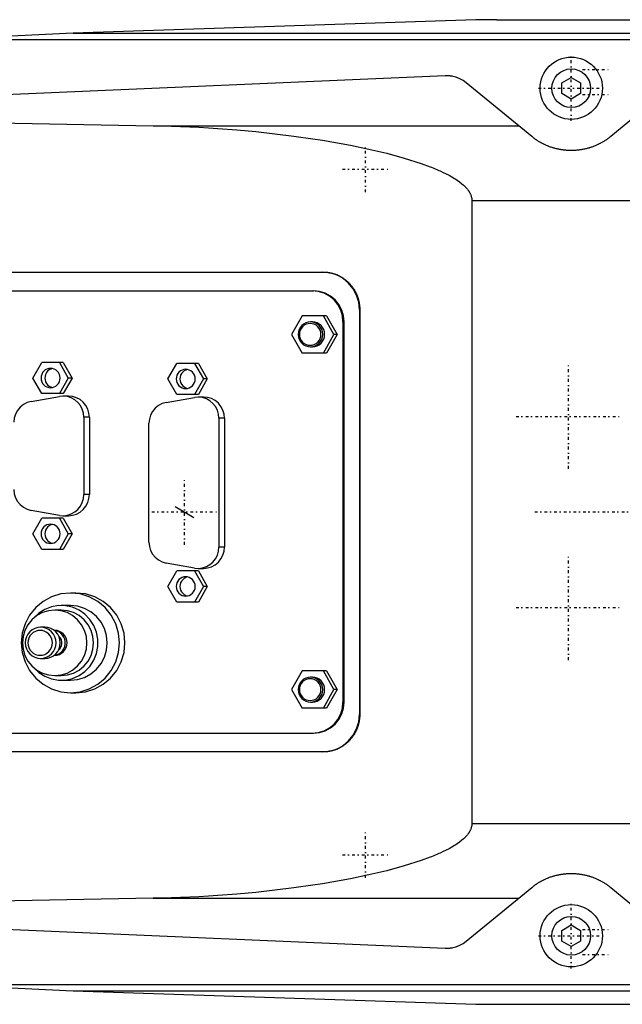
# Model space of a CAD drawing. Extents: x -706 to 186, y -120 to 120.
# Tile 3 of 5: x -413 to -317, y -79 to 79. Entities that reach past the tile are written whole.
import ezdxf

# ---------------------------------------------------------------- set-up
doc = ezdxf.new("R2010")
doc.units = 0
doc.linetypes.add('CENTER', pattern=[1.5, 0.45, -0.5, 0.05, -0.5])
for name, color, linetype in [('AM_0', 7, 'CONTINUOUS'), ('AM_10', 7, 'CONTINUOUS'), ('AM_7', 7, 'CENTER')]:
    doc.layers.add(name, color=color, linetype=linetype)

msp = doc.modelspace()

# ---------------------------------------------------------------- linework, layer by layer
at = {"layer": 'AM_0', "color": 7, "linetype": 'CONTINUOUS'}
for p, q in [((-340.31, 78.97), (-404.88, 76.83)), ((-337, 78.97), (-340.31, 78.97)), ((-337, 79), (-207, 79)), ((-337, 79), (-337, 78.97)), ((-404.88, 76.83), (-425.92, 75.83)), ((-404.88, 76.83), (-188.61, 76.83)), ((-425.92, 75.83), (-184.85, 75.83)), ((-345.22, 70), (-575.22, 60)), ((-326.5, 68.87), (-325, 69.73)), ((-325, 69.73), (-323.5, 68.87)), ((-331.34, 60.27), (-341.83, 68.87)), ((-326.5, 67.13), (-326.5, 68.87)), ((-323.5, 68.87), (-323.5, 67.13)), ((-308.17, 68.87), (-318.66, 60.27)), ((-325, 66.27), (-326.5, 67.13)), ((-323.5, 67.13), (-325, 66.27)), ((-489.33, 63.73), (-392.03, 61.98)), ((-392.03, 61.98), (-333.43, 61.98)), ((-340.94, 50), (-213.33, 50)), ((-340.94, 50), (-340.94, -50)), ((-461.38, 38.5), (-364.78, 38.5)), ((-460.08, 35.5), (-366.35, 35.5)), ((-358.96, 32.5), (-358.91, 32.5)), ((-358.96, 32.5), (-358.96, -32.5)), ((-358.91, 32.5), (-358.91, -32.5)), ((-368.17, 31.5), (-369.87, 28.5)), ((-364.27, 31.5), (-368.17, 31.5)), ((-366.51, 30.5), (-366.82, 30.5)), ((-363.05, 28.5), (-364.75, 31.5)), ((-364.27, 31.5), (-362.56, 28.5)), ((-361.6, 30.5), (-361.6, -30.5)), ((-361.6, 30.5), (-361.42, 30.5)), ((-361.42, -30.5), (-361.42, 30.5)), ((-369.87, 28.5), (-368.17, 25.5)), ((-364.75, 25.5), (-363.05, 28.5)), ((-362.56, 28.5), (-364.27, 25.5)), ((-362.56, 28.5), (-363.05, 28.5)), ((-364.27, 25.5), (-368.17, 25.5)), ((-366.82, 26.5), (-366.51, 26.5)), ((-411.33, 21.5), (-409.91, 24)), ((-406.46, 24), (-409.91, 24)), ((-407.07, 24), (-405.65, 21.5)), ((-406.46, 24), (-405.04, 21.5)), ((-389.67, 21.35), (-388.24, 23.85)), ((-384.79, 23.85), (-388.24, 23.85)), ((-385.4, 23.85), (-383.98, 21.35)), ((-384.79, 23.85), (-383.37, 21.35)), ((-409.91, 19), (-411.33, 21.5)), ((-405.65, 21.5), (-407.07, 19)), ((-405.04, 21.5), (-406.46, 19)), ((-405.04, 21.5), (-405.65, 21.5)), ((-388.24, 18.85), (-389.67, 21.35)), ((-383.98, 21.35), (-385.4, 18.85)), ((-383.37, 21.35), (-384.79, 18.85)), ((-383.37, 21.35), (-383.98, 21.35)), ((-406.46, 19), (-409.91, 19)), ((-411.61, 17.74), (-407.08, 18.55)), ((-405.62, 18.6), (-406.5, 18.6)), ((-389.95, 17.59), (-385.42, 18.4)), ((-384.79, 18.85), (-388.24, 18.85)), ((-383.95, 18.45), (-384.84, 18.45)), ((-403.15, 15.2), (-403.15, 2.8)), ((-402.27, 15.2), (-403.15, 15.2)), ((-402.27, 15.2), (-402.27, 2.8)), ((-392.71, -4.84), (-392.71, 14.24)), ((-381.49, 15.05), (-381.49, -5.65)), ((-380.6, 15.05), (-381.49, 15.05)), ((-380.6, 15.05), (-380.6, -5.65)), ((-402.27, 2.8), (-403.15, 2.8)), ((-407.08, -0.55), (-411.61, 0.26)), ((-411.33, -3.5), (-409.91, -1)), ((-406.46, -1), (-409.91, -1)), ((-407.07, -1), (-405.65, -3.5)), ((-406.5, -0.6), (-405.62, -0.6)), ((-406.46, -1), (-405.04, -3.5)), ((-409.91, -6), (-411.33, -3.5)), ((-405.65, -3.5), (-407.07, -6)), ((-405.04, -3.5), (-406.46, -6)), ((-405.04, -3.5), (-405.65, -3.5)), ((-406.46, -6), (-409.91, -6)), ((-380.6, -5.65), (-381.49, -5.65)), ((-385.42, -9), (-389.95, -8.19)), ((-389.67, -11.95), (-388.24, -9.45)), ((-384.79, -9.45), (-388.24, -9.45)), ((-385.4, -9.45), (-383.98, -11.95)), ((-384.84, -9.05), (-383.95, -9.05)), ((-384.79, -9.45), (-383.37, -11.95)), ((-388.24, -14.45), (-389.67, -11.95)), ((-383.98, -11.95), (-385.4, -14.45)), ((-383.37, -11.95), (-384.79, -14.45)), ((-383.37, -11.95), (-383.98, -11.95)), ((-404.43, -13), (-405.3, -13)), ((-406.78, -15.75), (-407.82, -15.75)), ((-405.3, -15), (-406.78, -15)), ((-384.79, -14.45), (-388.24, -14.45)), ((-409.4, -18.5), (-410.08, -18.5)), ((-407.82, -19), (-407.92, -19)), ((-410.08, -23.5), (-409.4, -23.5)), ((-407.92, -23), (-407.82, -23)), ((-407.82, -26.25), (-406.78, -26.25)), ((-368.17, -25.5), (-369.87, -28.5)), ((-364.27, -25.5), (-368.17, -25.5)), ((-366.51, -26.5), (-366.82, -26.5)), ((-363.05, -28.5), (-364.75, -25.5)), ((-364.27, -25.5), (-362.56, -28.5)), ((-406.78, -27), (-405.3, -27)), ((-405.3, -29), (-404.43, -29)), ((-369.87, -28.5), (-368.17, -31.5)), ((-364.75, -31.5), (-363.05, -28.5)), ((-362.56, -28.5), (-364.27, -31.5)), ((-362.56, -28.5), (-363.05, -28.5)), ((-364.27, -31.5), (-368.17, -31.5)), ((-366.82, -30.5), (-366.51, -30.5)), ((-361.6, -30.5), (-361.42, -30.5)), ((-358.96, -32.5), (-358.91, -32.5)), ((-460.08, -35.5), (-366.35, -35.5)), ((-364.78, -38.5), (-461.38, -38.5)), ((-340.94, -50), (-213.33, -50)), ((-575.22, -60), (-345.22, -70)), ((-341.83, -68.87), (-331.34, -60.27)), ((-318.66, -60.27), (-308.17, -68.87)), ((-392.03, -61.98), (-489.33, -63.73)), ((-392.03, -61.98), (-333.43, -61.98)), ((-326.5, -67.13), (-325, -66.27)), ((-325, -66.27), (-323.5, -67.13)), ((-326.5, -68.87), (-326.5, -67.13)), ((-323.5, -67.13), (-323.5, -68.87)), ((-325, -69.73), (-326.5, -68.87)), ((-323.5, -68.87), (-325, -69.73)), ((-425.92, -75.83), (-404.88, -76.83)), ((-425.92, -75.83), (-184.85, -75.83)), ((-404.88, -76.83), (-188.61, -76.83)), ((-404.88, -76.83), (-340.31, -78.97)), ((-340.31, -78.97), (-337, -78.97)), ((-337, -78.97), (-337, -79)), ((-337, -79), (-207, -79))]:
    msp.add_line(p, q, dxfattribs=at)
for points in [[(-358.96, 32.5), (-359.07, 33.67), (-359.41, 34.8), (-359.96, 35.83), (-360.69, 36.74), (-361.59, 37.49), (-362.61, 38.04), (-363.72, 38.38), (-364.87, 38.5)], [(-361.6, 30.5), (-361.69, 31.48), (-361.97, 32.41), (-362.43, 33.28), (-363.04, 34.04), (-363.78, 34.66), (-364.63, 35.12), (-365.56, 35.4), (-366.52, 35.5)], [(-361.42, 30.5), (-361.52, 31.48), (-361.8, 32.41), (-362.25, 33.28), (-362.86, 34.04), (-363.61, 34.66), (-364.46, 35.12), (-365.38, 35.4), (-366.35, 35.5)], [(-366.51, 26.5), (-366.13, 26.54), (-365.76, 26.65), (-365.42, 26.84), (-365.12, 27.09), (-364.88, 27.39), (-364.69, 27.73), (-364.58, 28.11), (-364.54, 28.5), (-364.58, 28.89), (-364.69, 29.27), (-364.88, 29.61), (-365.12, 29.91), (-365.42, 30.16), (-365.76, 30.35), (-366.13, 30.46), (-366.51, 30.5)], [(-408.19, 23.02), (-408.47, 22.93), (-408.73, 22.79), (-408.96, 22.59), (-409.15, 22.36), (-409.29, 22.09), (-409.38, 21.8), (-409.41, 21.5), (-409.38, 21.2), (-409.29, 20.91), (-409.15, 20.64), (-408.96, 20.41), (-408.73, 20.21), (-408.47, 20.07), (-408.19, 19.98)], [(-386.52, 22.87), (-386.8, 22.78), (-387.07, 22.64), (-387.3, 22.44), (-387.49, 22.21), (-387.63, 21.94), (-387.71, 21.65), (-387.74, 21.35), (-387.71, 21.05), (-387.63, 20.76), (-387.49, 20.49), (-387.3, 20.26), (-387.07, 20.06), (-386.8, 19.92), (-386.52, 19.83)], [(-411.61, 17.74), (-412.26, 17.55), (-412.85, 17.24), (-413.37, 16.82), (-413.8, 16.3), (-414.12, 15.71), (-414.31, 15.06), (-414.38, 14.39)], [(-403.15, 15.2), (-403.22, 15.85), (-403.4, 16.48), (-403.7, 17.07), (-404.11, 17.58), (-404.61, 18), (-405.18, 18.32), (-405.79, 18.52), (-406.44, 18.6), (-407.08, 18.55)], [(-402.27, 15.2), (-402.33, 15.86), (-402.52, 16.5), (-402.83, 17.09), (-403.25, 17.6), (-403.76, 18.03), (-404.33, 18.34), (-404.96, 18.53), (-405.62, 18.6)], [(-389.95, 17.59), (-390.59, 17.4), (-391.18, 17.09), (-391.7, 16.67), (-392.13, 16.15), (-392.45, 15.56), (-392.65, 14.91), (-392.71, 14.24)], [(-381.49, 15.05), (-381.55, 15.7), (-381.74, 16.33), (-382.04, 16.92), (-382.45, 17.43), (-382.94, 17.85), (-383.51, 18.17), (-384.13, 18.37), (-384.77, 18.45), (-385.42, 18.4)], [(-380.6, 15.05), (-380.67, 15.71), (-380.86, 16.35), (-381.17, 16.94), (-381.58, 17.45), (-382.09, 17.88), (-382.67, 18.19), (-383.3, 18.38), (-383.95, 18.45)], [(-414.38, 3.61), (-414.31, 2.94), (-414.12, 2.29), (-413.8, 1.7), (-413.37, 1.18), (-412.85, 0.76), (-412.26, 0.45), (-411.61, 0.26)], [(-407.08, -0.55), (-406.44, -0.6), (-405.79, -0.52), (-405.18, -0.32), (-404.61, 0), (-404.11, 0.42), (-403.7, 0.93), (-403.4, 1.52), (-403.22, 2.15), (-403.15, 2.8)], [(-405.62, -0.6), (-404.96, -0.53), (-404.33, -0.34), (-403.76, -0.03), (-403.25, 0.4), (-402.83, 0.91), (-402.52, 1.5), (-402.33, 2.14), (-402.27, 2.8)], [(-408.19, -1.98), (-408.47, -2.07), (-408.73, -2.21), (-408.96, -2.41), (-409.15, -2.64), (-409.29, -2.91), (-409.38, -3.2), (-409.41, -3.5), (-409.38, -3.8), (-409.29, -4.09), (-409.15, -4.36), (-408.96, -4.59), (-408.73, -4.79), (-408.47, -4.93), (-408.19, -5.02)], [(-392.71, -4.84), (-392.65, -5.51), (-392.45, -6.16), (-392.13, -6.75), (-391.7, -7.27), (-391.18, -7.69), (-390.59, -8), (-389.95, -8.19)], [(-385.42, -9), (-384.77, -9.05), (-384.13, -8.97), (-383.51, -8.77), (-382.94, -8.45), (-382.45, -8.03), (-382.04, -7.52), (-381.74, -6.93), (-381.55, -6.3), (-381.49, -5.65)], [(-383.95, -9.05), (-383.3, -8.98), (-382.67, -8.79), (-382.09, -8.48), (-381.58, -8.05), (-381.17, -7.54), (-380.86, -6.95), (-380.67, -6.31), (-380.6, -5.65)], [(-386.52, -10.43), (-386.8, -10.52), (-387.07, -10.66), (-387.3, -10.86), (-387.49, -11.09), (-387.63, -11.36), (-387.71, -11.65), (-387.74, -11.95), (-387.71, -12.25), (-387.63, -12.54), (-387.49, -12.81), (-387.3, -13.04), (-387.07, -13.24), (-386.8, -13.38), (-386.52, -13.47)], [(-404.43, -29), (-402.9, -28.85), (-401.42, -28.39), (-400.06, -27.65), (-398.86, -26.66), (-397.88, -25.44), (-397.16, -24.06), (-396.71, -22.56), (-396.56, -21), (-396.71, -19.44), (-397.16, -17.94), (-397.88, -16.56), (-398.86, -15.34), (-400.06, -14.35), (-401.42, -13.61), (-402.9, -13.15), (-404.43, -13)], [(-411.23, -24.95), (-410.39, -25.75), (-409.43, -26.36), (-408.36, -26.78), (-407.23, -26.98), (-406.09, -26.96), (-404.97, -26.71), (-403.92, -26.25), (-402.98, -25.59), (-402.18, -24.77), (-401.55, -23.8), (-401.12, -22.72), (-400.9, -21.58), (-400.9, -20.42), (-401.12, -19.28), (-401.55, -18.2), (-402.18, -17.23), (-402.98, -16.41), (-403.92, -15.75), (-404.97, -15.29), (-406.09, -15.04), (-407.23, -15.02), (-408.36, -15.22), (-409.43, -15.64), (-410.39, -16.25), (-411.23, -17.05)], [(-406.78, -26.25), (-405.77, -26.15), (-404.8, -25.85), (-403.91, -25.37), (-403.12, -24.71), (-402.48, -23.92), (-402, -23.01), (-401.71, -22.02), (-401.61, -21), (-401.71, -19.98), (-402, -18.99), (-402.48, -18.08), (-403.12, -17.29), (-403.91, -16.63), (-404.8, -16.15), (-405.77, -15.85), (-406.78, -15.75)], [(-405.3, -27), (-404.15, -26.88), (-403.04, -26.54), (-402.02, -25.99), (-401.12, -25.24), (-400.39, -24.33), (-399.84, -23.3), (-399.51, -22.17), (-399.39, -21), (-399.51, -19.83), (-399.84, -18.7), (-400.39, -17.67), (-401.12, -16.76), (-402.02, -16.01), (-403.04, -15.46), (-404.15, -15.12), (-405.3, -15)], [(-409.4, -23.5), (-408.92, -23.45), (-408.46, -23.31), (-408.03, -23.08), (-407.66, -22.77), (-407.35, -22.39), (-407.13, -21.96), (-406.99, -21.49), (-406.94, -21), (-406.99, -20.51), (-407.13, -20.04), (-407.35, -19.61), (-407.66, -19.23), (-408.03, -18.92), (-408.46, -18.69), (-408.92, -18.55), (-409.4, -18.5)], [(-407.91, -22.99), (-407.53, -22.91), (-407.18, -22.76), (-406.86, -22.54), (-406.59, -22.26), (-406.38, -21.94), (-406.23, -21.58), (-406.16, -21.2), (-406.16, -20.8), (-406.23, -20.42), (-406.38, -20.06), (-406.59, -19.74), (-406.86, -19.46), (-407.18, -19.24), (-407.53, -19.09), (-407.91, -19.01)], [(-407.82, -23), (-407.44, -22.96), (-407.07, -22.85), (-406.73, -22.66), (-406.43, -22.41), (-406.18, -22.11), (-406, -21.77), (-405.89, -21.39), (-405.85, -21), (-405.89, -20.61), (-406, -20.23), (-406.18, -19.89), (-406.43, -19.59), (-406.73, -19.34), (-407.07, -19.15), (-407.44, -19.04), (-407.82, -19)], [(-407.21, -22.14), (-407.01, -21.94), (-406.86, -21.69), (-406.75, -21.43), (-406.7, -21.14), (-406.7, -20.86), (-406.75, -20.57), (-406.86, -20.31), (-407.01, -20.06), (-407.21, -19.86)], [(-366.51, -30.5), (-366.13, -30.46), (-365.76, -30.35), (-365.42, -30.16), (-365.12, -29.91), (-364.88, -29.61), (-364.69, -29.27), (-364.58, -28.89), (-364.54, -28.5), (-364.58, -28.11), (-364.69, -27.73), (-364.88, -27.39), (-365.12, -27.09), (-365.42, -26.84), (-365.76, -26.65), (-366.13, -26.54), (-366.51, -26.5)], [(-366.52, -35.5), (-365.56, -35.4), (-364.63, -35.12), (-363.78, -34.66), (-363.04, -34.04), (-362.43, -33.28), (-361.97, -32.41), (-361.69, -31.48), (-361.6, -30.5)], [(-366.35, -35.5), (-365.38, -35.4), (-364.46, -35.12), (-363.61, -34.66), (-362.86, -34.04), (-362.25, -33.28), (-361.8, -32.41), (-361.52, -31.48), (-361.42, -30.5)], [(-364.87, -38.5), (-363.72, -38.38), (-362.61, -38.04), (-361.59, -37.49), (-360.69, -36.74), (-359.96, -35.83), (-359.41, -34.8), (-359.07, -33.67), (-358.96, -32.5)]]:
    msp.add_lwpolyline(points, dxfattribs=at)
for points in [[(-366.82, 30.5), (-367.2, 30.46), (-367.57, 30.35), (-367.91, 30.16), (-368.21, 29.91), (-368.45, 29.61), (-368.64, 29.27), (-368.75, 28.89), (-368.79, 28.5), (-368.75, 28.11), (-368.64, 27.73), (-368.45, 27.39), (-368.21, 27.09), (-367.91, 26.84), (-367.57, 26.65), (-367.2, 26.54), (-366.82, 26.5), (-366.43, 26.54), (-366.06, 26.65), (-365.72, 26.84), (-365.42, 27.09), (-365.18, 27.39), (-365, 27.73), (-364.88, 28.11), (-364.85, 28.5), (-364.88, 28.89), (-365, 29.27), (-365.18, 29.61), (-365.42, 29.91), (-365.72, 30.16), (-366.06, 30.35), (-366.43, 30.46)], [(-366.86, 26.75), (-366.52, 26.78), (-366.2, 26.88), (-365.9, 27.04), (-365.64, 27.26), (-365.43, 27.53), (-365.27, 27.83), (-365.17, 28.16), (-365.14, 28.5), (-365.17, 28.84), (-365.27, 29.17), (-365.43, 29.47), (-365.64, 29.74), (-365.9, 29.96), (-366.2, 30.12), (-366.52, 30.22), (-366.86, 30.25), (-367.2, 30.22), (-367.52, 30.12), (-367.82, 29.96), (-368.08, 29.74), (-368.29, 29.47), (-368.45, 29.17), (-368.55, 28.84), (-368.58, 28.5), (-368.55, 28.16), (-368.45, 27.83), (-368.29, 27.53), (-368.08, 27.26), (-367.82, 27.04), (-367.52, 26.88), (-367.2, 26.78)], [(-408.49, 23.05), (-408.79, 23.02), (-409.07, 22.93), (-409.34, 22.79), (-409.57, 22.6), (-409.76, 22.36), (-409.9, 22.09), (-409.99, 21.8), (-410.02, 21.5), (-409.99, 21.2), (-409.9, 20.91), (-409.76, 20.64), (-409.57, 20.4), (-409.34, 20.21), (-409.07, 20.07), (-408.79, 19.98), (-408.49, 19.95), (-408.19, 19.98), (-407.9, 20.07), (-407.64, 20.21), (-407.41, 20.4), (-407.22, 20.64), (-407.08, 20.91), (-406.99, 21.2), (-406.96, 21.5), (-406.99, 21.8), (-407.08, 22.09), (-407.22, 22.36), (-407.41, 22.6), (-407.64, 22.79), (-407.9, 22.93), (-408.19, 23.02)], [(-386.82, 22.9), (-387.12, 22.87), (-387.41, 22.78), (-387.67, 22.64), (-387.9, 22.45), (-388.09, 22.21), (-388.23, 21.94), (-388.32, 21.65), (-388.35, 21.35), (-388.32, 21.05), (-388.23, 20.76), (-388.09, 20.49), (-387.9, 20.25), (-387.67, 20.06), (-387.41, 19.92), (-387.12, 19.83), (-386.82, 19.8), (-386.53, 19.83), (-386.24, 19.92), (-385.98, 20.06), (-385.74, 20.25), (-385.55, 20.49), (-385.41, 20.76), (-385.33, 21.05), (-385.3, 21.35), (-385.33, 21.65), (-385.41, 21.94), (-385.55, 22.21), (-385.74, 22.45), (-385.98, 22.64), (-386.24, 22.78), (-386.53, 22.87)], [(-408.49, -1.95), (-408.79, -1.98), (-409.07, -2.07), (-409.34, -2.21), (-409.57, -2.4), (-409.76, -2.64), (-409.9, -2.91), (-409.99, -3.2), (-410.02, -3.5), (-409.99, -3.8), (-409.9, -4.09), (-409.76, -4.36), (-409.57, -4.6), (-409.34, -4.79), (-409.07, -4.93), (-408.79, -5.02), (-408.49, -5.05), (-408.19, -5.02), (-407.9, -4.93), (-407.64, -4.79), (-407.41, -4.6), (-407.22, -4.36), (-407.08, -4.09), (-406.99, -3.8), (-406.96, -3.5), (-406.99, -3.2), (-407.08, -2.91), (-407.22, -2.64), (-407.41, -2.4), (-407.64, -2.21), (-407.9, -2.07), (-408.19, -1.98)], [(-386.82, -10.4), (-387.12, -10.43), (-387.41, -10.52), (-387.67, -10.66), (-387.9, -10.85), (-388.09, -11.09), (-388.23, -11.36), (-388.32, -11.65), (-388.35, -11.95), (-388.32, -12.25), (-388.23, -12.54), (-388.09, -12.81), (-387.9, -13.05), (-387.67, -13.24), (-387.41, -13.38), (-387.12, -13.47), (-386.82, -13.5), (-386.53, -13.47), (-386.24, -13.38), (-385.98, -13.24), (-385.74, -13.05), (-385.55, -12.81), (-385.41, -12.54), (-385.33, -12.25), (-385.3, -11.95), (-385.33, -11.65), (-385.41, -11.36), (-385.55, -11.09), (-385.74, -10.85), (-385.98, -10.66), (-386.24, -10.52), (-386.53, -10.43)], [(-405.3, -29), (-403.77, -28.85), (-402.29, -28.39), (-400.93, -27.65), (-399.73, -26.66), (-398.75, -25.44), (-398.02, -24.06), (-397.58, -22.56), (-397.42, -21), (-397.58, -19.44), (-398.02, -17.94), (-398.75, -16.56), (-399.73, -15.34), (-400.93, -14.35), (-402.29, -13.61), (-403.77, -13.15), (-405.3, -13), (-406.84, -13.15), (-408.32, -13.61), (-409.68, -14.35), (-410.87, -15.34), (-411.85, -16.56), (-412.58, -17.94), (-413.03, -19.44), (-413.18, -21), (-413.03, -22.56), (-412.58, -24.06), (-411.85, -25.44), (-410.87, -26.66), (-409.68, -27.65), (-408.32, -28.39), (-406.84, -28.85)], [(-407.82, -26.25), (-406.81, -26.15), (-405.84, -25.85), (-404.95, -25.37), (-404.16, -24.71), (-403.52, -23.92), (-403.04, -23.01), (-402.75, -22.02), (-402.65, -21), (-402.75, -19.98), (-403.04, -18.99), (-403.52, -18.08), (-404.16, -17.29), (-404.95, -16.63), (-405.84, -16.15), (-406.81, -15.85), (-407.82, -15.75), (-408.83, -15.85), (-409.8, -16.15), (-410.69, -16.63), (-411.48, -17.29), (-412.12, -18.08), (-412.6, -18.99), (-412.89, -19.98), (-412.99, -21), (-412.89, -22.02), (-412.6, -23.01), (-412.12, -23.92), (-411.48, -24.71), (-410.69, -25.37), (-409.8, -25.85), (-408.83, -26.15)], [(-410.08, -23.5), (-409.6, -23.45), (-409.14, -23.31), (-408.71, -23.08), (-408.34, -22.77), (-408.03, -22.39), (-407.8, -21.96), (-407.66, -21.49), (-407.62, -21), (-407.66, -20.51), (-407.8, -20.04), (-408.03, -19.61), (-408.34, -19.23), (-408.71, -18.92), (-409.14, -18.69), (-409.6, -18.55), (-410.08, -18.5), (-410.56, -18.55), (-411.02, -18.69), (-411.45, -18.92), (-411.82, -19.23), (-412.13, -19.61), (-412.35, -20.04), (-412.49, -20.51), (-412.54, -21), (-412.49, -21.49), (-412.35, -21.96), (-412.13, -22.39), (-411.82, -22.77), (-411.45, -23.08), (-411.02, -23.31), (-410.56, -23.45)], [(-410.16, -19), (-410.55, -19.04), (-410.92, -19.15), (-411.26, -19.34), (-411.56, -19.59), (-411.8, -19.89), (-411.98, -20.23), (-412.1, -20.61), (-412.13, -21), (-412.1, -21.39), (-411.98, -21.77), (-411.8, -22.11), (-411.56, -22.41), (-411.26, -22.66), (-410.92, -22.85), (-410.55, -22.96), (-410.16, -23), (-409.78, -22.96), (-409.41, -22.85), (-409.07, -22.66), (-408.77, -22.41), (-408.53, -22.11), (-408.35, -21.77), (-408.23, -21.39), (-408.2, -21), (-408.23, -20.61), (-408.35, -20.23), (-408.53, -19.89), (-408.77, -19.59), (-409.07, -19.34), (-409.41, -19.15), (-409.78, -19.04)], [(-366.82, -26.5), (-367.2, -26.54), (-367.57, -26.65), (-367.91, -26.84), (-368.21, -27.09), (-368.45, -27.39), (-368.64, -27.73), (-368.75, -28.11), (-368.79, -28.5), (-368.75, -28.89), (-368.64, -29.27), (-368.45, -29.61), (-368.21, -29.91), (-367.91, -30.16), (-367.57, -30.35), (-367.2, -30.46), (-366.82, -30.5), (-366.43, -30.46), (-366.06, -30.35), (-365.72, -30.16), (-365.42, -29.91), (-365.18, -29.61), (-365, -29.27), (-364.88, -28.89), (-364.85, -28.5), (-364.88, -28.11), (-365, -27.73), (-365.18, -27.39), (-365.42, -27.09), (-365.72, -26.84), (-366.06, -26.65), (-366.43, -26.54)], [(-366.86, -30.25), (-366.52, -30.22), (-366.2, -30.12), (-365.9, -29.96), (-365.64, -29.74), (-365.43, -29.47), (-365.27, -29.17), (-365.17, -28.84), (-365.14, -28.5), (-365.17, -28.16), (-365.27, -27.83), (-365.43, -27.53), (-365.64, -27.26), (-365.9, -27.04), (-366.2, -26.88), (-366.52, -26.78), (-366.86, -26.75), (-367.2, -26.78), (-367.52, -26.88), (-367.82, -27.04), (-368.08, -27.26), (-368.29, -27.53), (-368.45, -27.83), (-368.55, -28.16), (-368.58, -28.5), (-368.55, -28.84), (-368.45, -29.17), (-368.29, -29.47), (-368.08, -29.74), (-367.82, -29.96), (-367.52, -30.12), (-367.2, -30.22)]]:
    msp.add_lwpolyline(points, close=True, dxfattribs=at)
for points in [[(-341.83, 68.87, 0), (-342.32, 69.22, 0), (-342.95, 69.56, 0), (-343.13, 69.64, 0), (-343.32, 69.71, 0), (-343.42, 69.74, 0), (-343.52, 69.77, 0), (-343.71, 69.83, 0), (-343.91, 69.88, 0), (-344.11, 69.92, 0), (-344.22, 69.94, 0), (-344.26, 69.94, 0), (-344.29, 69.95, 0), (-344.31, 69.95, 0), (-344.32, 69.95, 0), (-344.36, 69.96, 0), (-344.39, 69.96, 0), (-344.42, 69.97, 0), (-344.46, 69.97, 0), (-344.49, 69.97, 0), (-344.51, 69.98, 0), (-344.52, 69.98, 0), (-344.56, 69.98, 0), (-344.59, 69.98, 0), (-344.61, 69.98, 0), (-344.63, 69.99, 0), (-344.66, 69.99, 0), (-344.69, 69.99, 0), (-344.71, 69.99, 0), (-344.73, 69.99, 0), (-344.76, 69.99, 0), (-344.78, 70, 0), (-344.79, 70, 0), (-344.79, 70, 0), (-344.79, 70, 0), (-344.8, 70, 0), (-344.8, 70, 0), (-344.81, 70, 0), (-344.81, 70, 0), (-344.82, 70, 0), (-344.83, 70, 0), (-344.83, 70, 0), (-344.83, 70, 0), (-344.84, 70, 0), (-344.84, 70, 0), (-344.85, 70, 0), (-344.85, 70, 0), (-344.86, 70, 0), (-344.86, 70, 0), (-344.87, 70, 0), (-344.87, 70, 0), (-344.88, 70, 0), (-344.88, 70, 0), (-344.89, 70, 0), (-344.89, 70, 0), (-344.9, 70, 0), (-344.9, 70, 0), (-344.9, 70, 0), (-344.91, 70, 0), (-344.91, 70, 0), (-344.92, 70, 0), (-344.92, 70, 0), (-344.93, 70, 0), (-344.93, 70, 0), (-344.93, 70, 0), (-344.94, 70, 0), (-344.94, 70, 0), (-344.95, 70, 0), (-344.96, 70, 0), (-344.96, 70, 0), (-344.96, 70, 0), (-344.97, 70, 0), (-344.97, 70, 0), (-344.98, 70, 0), (-344.98, 70, 0), (-344.99, 70, 0), (-344.99, 70, 0), (-345, 70, 0), (-345, 70, 0), (-345.01, 70, 0), (-345.01, 70, 0), (-345.02, 70, 0), (-345.02, 70, 0), (-345.03, 70, 0), (-345.03, 70, 0), (-345.03, 70, 0), (-345.04, 70, 0), (-345.05, 70, 0), (-345.05, 70, 0), (-345.06, 70, 0), (-345.06, 70, 0), (-345.07, 70, 0), (-345.07, 70, 0), (-345.07, 70, 0), (-345.08, 70, 0), (-345.08, 70, 0), (-345.09, 70, 0), (-345.1, 70, 0), (-345.1, 70, 0), (-345.1, 70, 0), (-345.11, 70, 0), (-345.11, 70, 0), (-345.12, 70, 0), (-345.12, 70, 0), (-345.12, 70, 0), (-345.13, 70, 0), (-345.13, 70, 0), (-345.14, 70, 0), (-345.14, 70, 0), (-345.15, 70, 0), (-345.15, 70, 0), (-345.16, 70, 0), (-345.16, 70, 0), (-345.17, 70, 0), (-345.17, 70, 0), (-345.17, 70, 0), (-345.18, 70, 0), (-345.19, 70, 0), (-345.19, 70, 0), (-345.2, 70, 0), (-345.2, 70, 0), (-345.2, 70, 0), (-345.21, 70, 0), (-345.21, 70, 0), (-345.22, 70, 0)], [(-392.03, 61.98, 0), (-390.59, 61.96, 0), (-387.67, 61.87, 0), (-384.69, 61.74, 0), (-383.19, 61.65, 0), (-381.68, 61.55, 0), (-378.64, 61.32, 0), (-375.58, 61.04, 0), (-372.52, 60.71, 0), (-369.46, 60.33, 0), (-366.41, 59.9, 0), (-364.9, 59.66, 0), (-363.39, 59.41, 0), (-360.41, 58.86, 0), (-357.47, 58.25, 0), (-354.59, 57.57, 0), (-351.78, 56.8, 0), (-349.05, 55.93, 0), (-347.64, 55.41, 0), (-347.41, 55.32, 0), (-346.93, 55.13, 0), (-346.46, 54.93, 0), (-346.22, 54.82, 0), (-345.99, 54.72, 0), (-345.52, 54.5, 0), (-345.06, 54.27, 0), (-344.6, 54.03, 0), (-344.16, 53.79, 0), (-343.73, 53.53, 0), (-343.52, 53.39, 0), (-343.31, 53.26, 0), (-342.91, 52.97, 0), (-342.53, 52.67, 0), (-342.32, 52.49, 0), (-342.26, 52.44, 0), (-342.2, 52.38, 0), (-342.17, 52.36, 0), (-342.14, 52.33, 0), (-342.08, 52.27, 0), (-342.03, 52.21, 0), (-341.97, 52.15, 0), (-341.91, 52.09, 0), (-341.86, 52.03, 0), (-341.83, 52, 0), (-341.8, 51.97, 0), (-341.74, 51.91, 0), (-341.69, 51.84, 0), (-341.64, 51.78, 0), (-341.58, 51.71, 0), (-341.53, 51.64, 0), (-341.51, 51.61, 0), (-341.48, 51.57, 0), (-341.44, 51.5, 0), (-341.39, 51.43, 0), (-341.37, 51.4, 0), (-341.35, 51.36, 0), (-341.3, 51.29, 0), (-341.26, 51.21, 0), (-341.24, 51.18, 0), (-341.22, 51.14, 0), (-341.19, 51.06, 0), (-341.15, 50.99, 0), (-341.12, 50.91, 0), (-341.09, 50.83, 0), (-341.06, 50.76, 0), (-341.05, 50.72, 0), (-341.04, 50.68, 0), (-341.02, 50.6, 0), (-341, 50.52, 0), (-340.98, 50.44, 0), (-340.96, 50.36, 0), (-340.95, 50.28, 0), (-340.95, 50.24, 0), (-340.94, 50.2, 0), (-340.94, 50.12, 0), (-340.94, 50.04, 0), (-340.94, 50, 0)], [(-318.66, 60.27, 0), (-318.7, 60.24, 0), (-318.77, 60.18, 0), (-318.85, 60.12, 0), (-318.89, 60.09, 0), (-318.93, 60.06, 0), (-319.01, 59.99, 0), (-319.09, 59.93, 0), (-319.18, 59.87, 0), (-319.27, 59.8, 0), (-319.37, 59.74, 0), (-319.41, 59.71, 0), (-319.46, 59.67, 0), (-319.56, 59.61, 0), (-319.66, 59.55, 0), (-319.76, 59.48, 0), (-319.86, 59.42, 0), (-319.97, 59.36, 0), (-320.02, 59.33, 0), (-320.07, 59.3, 0), (-320.18, 59.24, 0), (-320.29, 59.18, 0), (-320.34, 59.15, 0), (-320.4, 59.12, 0), (-320.51, 59.07, 0), (-320.61, 59.01, 0), (-320.67, 58.99, 0), (-320.72, 58.96, 0), (-320.83, 58.91, 0), (-320.95, 58.86, 0), (-321.06, 58.81, 0), (-321.18, 58.76, 0), (-321.3, 58.71, 0), (-321.36, 58.69, 0), (-321.42, 58.66, 0), (-321.54, 58.62, 0), (-321.67, 58.57, 0), (-321.79, 58.53, 0), (-321.92, 58.49, 0), (-322.05, 58.44, 0), (-322.12, 58.42, 0), (-322.19, 58.4, 0), (-322.32, 58.37, 0), (-322.45, 58.33, 0), (-322.59, 58.3, 0), (-322.72, 58.26, 0), (-322.86, 58.23, 0), (-322.93, 58.22, 0), (-323, 58.2, 0), (-323.14, 58.18, 0), (-323.28, 58.15, 0), (-323.41, 58.13, 0), (-323.55, 58.11, 0), (-323.69, 58.09, 0), (-323.76, 58.08, 0), (-323.83, 58.07, 0), (-323.97, 58.05, 0), (-324.11, 58.04, 0), (-324.25, 58.03, 0), (-324.39, 58.02, 0), (-324.53, 58.01, 0), (-324.59, 58.01, 0), (-324.66, 58.01, 0), (-324.8, 58, 0), (-324.93, 58, 0), (-325, 58, 0), (-325.07, 58, 0), (-325.2, 58, 0), (-325.34, 58.01, 0), (-325.41, 58.01, 0), (-325.47, 58.01, 0), (-325.61, 58.02, 0), (-325.75, 58.03, 0), (-325.89, 58.04, 0), (-326.03, 58.05, 0), (-326.17, 58.07, 0), (-326.24, 58.08, 0), (-326.31, 58.09, 0), (-326.45, 58.11, 0), (-326.59, 58.13, 0), (-326.72, 58.15, 0), (-326.86, 58.18, 0), (-327, 58.2, 0), (-327.07, 58.22, 0), (-327.14, 58.23, 0), (-327.28, 58.26, 0), (-327.41, 58.3, 0), (-327.55, 58.33, 0), (-327.68, 58.37, 0), (-327.81, 58.4, 0), (-327.88, 58.42, 0), (-327.95, 58.44, 0), (-328.08, 58.49, 0), (-328.21, 58.53, 0), (-328.33, 58.57, 0), (-328.46, 58.62, 0), (-328.58, 58.66, 0), (-328.64, 58.69, 0), (-328.7, 58.71, 0), (-328.82, 58.76, 0), (-328.94, 58.81, 0), (-329.05, 58.86, 0), (-329.17, 58.91, 0), (-329.28, 58.96, 0), (-329.33, 58.99, 0), (-329.39, 59.01, 0), (-329.49, 59.07, 0), (-329.6, 59.12, 0), (-329.66, 59.15, 0), (-329.71, 59.18, 0), (-329.82, 59.24, 0), (-329.93, 59.3, 0), (-329.98, 59.33, 0), (-330.03, 59.36, 0), (-330.14, 59.42, 0), (-330.24, 59.48, 0), (-330.34, 59.55, 0), (-330.44, 59.61, 0), (-330.54, 59.67, 0), (-330.59, 59.71, 0), (-330.63, 59.74, 0), (-330.73, 59.8, 0), (-330.82, 59.87, 0), (-330.91, 59.93, 0), (-330.99, 59.99, 0), (-331.07, 60.06, 0), (-331.11, 60.09, 0), (-331.15, 60.12, 0), (-331.23, 60.18, 0), (-331.3, 60.24, 0), (-331.34, 60.27, 0)], [(-364.78, 38.5, 0), (-364.74, 38.5, 0), (-364.66, 38.5, 0), (-364.58, 38.5, 0), (-364.53, 38.49, 0), (-364.49, 38.49, 0), (-364.41, 38.49, 0), (-364.33, 38.48, 0), (-364.24, 38.47, 0), (-364.16, 38.47, 0), (-364.07, 38.46, 0), (-364.03, 38.45, 0), (-363.99, 38.45, 0), (-363.91, 38.43, 0), (-363.82, 38.42, 0), (-363.74, 38.4, 0), (-363.65, 38.39, 0), (-363.57, 38.37, 0), (-363.53, 38.36, 0), (-363.49, 38.35, 0), (-363.4, 38.33, 0), (-363.32, 38.31, 0), (-363.28, 38.3, 0), (-363.23, 38.29, 0), (-363.15, 38.26, 0), (-363.07, 38.24, 0), (-363.03, 38.23, 0), (-362.98, 38.21, 0), (-362.9, 38.18, 0), (-362.82, 38.16, 0), (-362.74, 38.12, 0), (-362.66, 38.09, 0), (-362.58, 38.06, 0), (-362.54, 38.04, 0), (-362.5, 38.03, 0), (-362.42, 37.99, 0), (-362.34, 37.95, 0), (-362.26, 37.92, 0), (-362.18, 37.88, 0), (-362.1, 37.84, 0), (-362.06, 37.82, 0), (-362.03, 37.8, 0), (-361.95, 37.76, 0), (-361.87, 37.71, 0), (-361.8, 37.67, 0), (-361.73, 37.62, 0), (-361.65, 37.58, 0), (-361.62, 37.55, 0), (-361.58, 37.53, 0), (-361.51, 37.48, 0), (-361.44, 37.43, 0), (-361.37, 37.38, 0), (-361.3, 37.33, 0), (-361.23, 37.28, 0), (-361.2, 37.25, 0), (-361.16, 37.22, 0), (-361.1, 37.17, 0), (-361.03, 37.12, 0), (-360.97, 37.06, 0), (-360.9, 37, 0), (-360.84, 36.95, 0), (-360.81, 36.92, 0), (-360.78, 36.89, 0), (-360.72, 36.83, 0), (-360.66, 36.77, 0), (-360.63, 36.74, 0), (-360.6, 36.71, 0), (-360.55, 36.65, 0), (-360.49, 36.59, 0), (-360.46, 36.56, 0), (-360.43, 36.53, 0), (-360.38, 36.47, 0), (-360.32, 36.4, 0), (-360.27, 36.34, 0), (-360.21, 36.27, 0), (-360.16, 36.2, 0), (-360.14, 36.17, 0), (-360.11, 36.13, 0), (-360.06, 36.06, 0), (-360.01, 35.99, 0), (-359.96, 35.92, 0), (-359.91, 35.85, 0), (-359.86, 35.78, 0), (-359.84, 35.74, 0), (-359.82, 35.7, 0), (-359.77, 35.63, 0), (-359.73, 35.55, 0), (-359.68, 35.47, 0), (-359.64, 35.4, 0), (-359.6, 35.32, 0), (-359.58, 35.28, 0), (-359.56, 35.24, 0), (-359.52, 35.16, 0), (-359.48, 35.08, 0), (-359.45, 35, 0), (-359.41, 34.92, 0), (-359.38, 34.84, 0), (-359.36, 34.8, 0), (-359.34, 34.76, 0), (-359.31, 34.67, 0), (-359.28, 34.59, 0), (-359.25, 34.51, 0), (-359.22, 34.42, 0), (-359.19, 34.34, 0), (-359.18, 34.3, 0), (-359.17, 34.25, 0), (-359.14, 34.17, 0), (-359.12, 34.08, 0), (-359.11, 34.04, 0), (-359.1, 34, 0), (-359.08, 33.91, 0), (-359.06, 33.83, 0), (-359.05, 33.78, 0), (-359.04, 33.74, 0), (-359.02, 33.65, 0), (-359.01, 33.57, 0), (-358.99, 33.48, 0), (-358.98, 33.4, 0), (-358.97, 33.31, 0), (-358.96, 33.27, 0), (-358.95, 33.22, 0), (-358.94, 33.14, 0), (-358.94, 33.05, 0), (-358.93, 32.97, 0), (-358.92, 32.88, 0), (-358.92, 32.8, 0), (-358.92, 32.75, 0), (-358.92, 32.71, 0), (-358.91, 32.63, 0), (-358.91, 32.54, 0), (-358.91, 32.5, 0)], [(-358.91, -32.5, 0), (-358.91, -32.54, 0), (-358.91, -32.63, 0), (-358.92, -32.71, 0), (-358.92, -32.75, 0), (-358.92, -32.8, 0), (-358.92, -32.88, 0), (-358.93, -32.97, 0), (-358.94, -33.05, 0), (-358.94, -33.14, 0), (-358.95, -33.22, 0), (-358.96, -33.27, 0), (-358.97, -33.31, 0), (-358.98, -33.4, 0), (-358.99, -33.48, 0), (-359.01, -33.57, 0), (-359.02, -33.65, 0), (-359.04, -33.74, 0), (-359.05, -33.78, 0), (-359.06, -33.83, 0), (-359.08, -33.91, 0), (-359.1, -34, 0), (-359.11, -34.04, 0), (-359.12, -34.08, 0), (-359.14, -34.17, 0), (-359.17, -34.25, 0), (-359.18, -34.3, 0), (-359.19, -34.34, 0), (-359.22, -34.42, 0), (-359.25, -34.51, 0), (-359.28, -34.59, 0), (-359.31, -34.67, 0), (-359.34, -34.76, 0), (-359.36, -34.8, 0), (-359.38, -34.84, 0), (-359.41, -34.92, 0), (-359.45, -35, 0), (-359.48, -35.08, 0), (-359.52, -35.16, 0), (-359.56, -35.24, 0), (-359.58, -35.28, 0), (-359.6, -35.32, 0), (-359.64, -35.4, 0), (-359.68, -35.47, 0), (-359.73, -35.55, 0), (-359.77, -35.63, 0), (-359.82, -35.7, 0), (-359.84, -35.74, 0), (-359.86, -35.78, 0), (-359.91, -35.85, 0), (-359.96, -35.92, 0), (-360.01, -35.99, 0), (-360.06, -36.06, 0), (-360.11, -36.13, 0), (-360.14, -36.17, 0), (-360.16, -36.2, 0), (-360.21, -36.27, 0), (-360.27, -36.34, 0), (-360.32, -36.4, 0), (-360.38, -36.47, 0), (-360.43, -36.53, 0), (-360.46, -36.56, 0), (-360.49, -36.59, 0), (-360.55, -36.65, 0), (-360.6, -36.71, 0), (-360.63, -36.74, 0), (-360.66, -36.77, 0), (-360.72, -36.83, 0), (-360.78, -36.89, 0), (-360.81, -36.92, 0), (-360.84, -36.95, 0), (-360.9, -37, 0), (-360.97, -37.06, 0), (-361.03, -37.12, 0), (-361.1, -37.17, 0), (-361.16, -37.22, 0), (-361.2, -37.25, 0), (-361.23, -37.28, 0), (-361.3, -37.33, 0), (-361.37, -37.38, 0), (-361.44, -37.43, 0), (-361.51, -37.48, 0), (-361.58, -37.53, 0), (-361.62, -37.55, 0), (-361.65, -37.58, 0), (-361.73, -37.62, 0), (-361.8, -37.67, 0), (-361.87, -37.71, 0), (-361.95, -37.76, 0), (-362.03, -37.8, 0), (-362.06, -37.82, 0), (-362.1, -37.84, 0), (-362.18, -37.88, 0), (-362.26, -37.92, 0), (-362.34, -37.95, 0), (-362.42, -37.99, 0), (-362.5, -38.03, 0), (-362.54, -38.04, 0), (-362.58, -38.06, 0), (-362.66, -38.09, 0), (-362.74, -38.12, 0), (-362.82, -38.16, 0), (-362.9, -38.18, 0), (-362.98, -38.21, 0), (-363.03, -38.23, 0), (-363.07, -38.24, 0), (-363.15, -38.26, 0), (-363.23, -38.29, 0), (-363.28, -38.3, 0), (-363.32, -38.31, 0), (-363.4, -38.33, 0), (-363.49, -38.35, 0), (-363.53, -38.36, 0), (-363.57, -38.37, 0), (-363.65, -38.39, 0), (-363.74, -38.4, 0), (-363.82, -38.42, 0), (-363.91, -38.43, 0), (-363.99, -38.45, 0), (-364.03, -38.45, 0), (-364.07, -38.46, 0), (-364.16, -38.47, 0), (-364.24, -38.47, 0), (-364.33, -38.48, 0), (-364.41, -38.49, 0), (-364.49, -38.49, 0), (-364.53, -38.49, 0), (-364.58, -38.5, 0), (-364.66, -38.5, 0), (-364.74, -38.5, 0), (-364.78, -38.5, 0)], [(-340.94, -50, 0), (-340.94, -50.04, 0), (-340.94, -50.12, 0), (-340.94, -50.2, 0), (-340.95, -50.24, 0), (-340.95, -50.28, 0), (-340.96, -50.36, 0), (-340.98, -50.44, 0), (-341, -50.52, 0), (-341.02, -50.6, 0), (-341.04, -50.68, 0), (-341.05, -50.72, 0), (-341.06, -50.76, 0), (-341.09, -50.83, 0), (-341.12, -50.91, 0), (-341.15, -50.99, 0), (-341.19, -51.06, 0), (-341.22, -51.14, 0), (-341.24, -51.18, 0), (-341.26, -51.21, 0), (-341.3, -51.29, 0), (-341.35, -51.36, 0), (-341.37, -51.4, 0), (-341.39, -51.43, 0), (-341.44, -51.5, 0), (-341.48, -51.57, 0), (-341.51, -51.61, 0), (-341.53, -51.64, 0), (-341.58, -51.71, 0), (-341.64, -51.78, 0), (-341.69, -51.84, 0), (-341.74, -51.91, 0), (-341.8, -51.97, 0), (-341.83, -52, 0), (-341.86, -52.03, 0), (-341.91, -52.09, 0), (-341.97, -52.15, 0), (-342.03, -52.21, 0), (-342.08, -52.27, 0), (-342.14, -52.33, 0), (-342.17, -52.36, 0), (-342.2, -52.38, 0), (-342.26, -52.44, 0), (-342.32, -52.49, 0), (-342.53, -52.67, 0), (-342.91, -52.97, 0), (-343.31, -53.26, 0), (-343.52, -53.39, 0), (-343.73, -53.53, 0), (-344.16, -53.79, 0), (-344.6, -54.03, 0), (-345.06, -54.27, 0), (-345.52, -54.5, 0), (-345.99, -54.72, 0), (-346.22, -54.82, 0), (-346.46, -54.93, 0), (-346.93, -55.13, 0), (-347.41, -55.32, 0), (-347.64, -55.41, 0), (-349.05, -55.93, 0), (-351.78, -56.8, 0), (-354.59, -57.57, 0), (-357.47, -58.25, 0), (-360.41, -58.86, 0), (-363.39, -59.41, 0), (-364.9, -59.66, 0), (-366.41, -59.9, 0), (-369.46, -60.33, 0), (-372.52, -60.71, 0), (-375.58, -61.04, 0), (-378.64, -61.32, 0), (-381.68, -61.55, 0), (-383.19, -61.65, 0), (-384.69, -61.74, 0), (-387.67, -61.87, 0), (-390.59, -61.96, 0), (-392.03, -61.98, 0)], [(-331.34, -60.27, 0), (-331.3, -60.24, 0), (-331.23, -60.18, 0), (-331.15, -60.12, 0), (-331.11, -60.09, 0), (-331.07, -60.06, 0), (-330.99, -59.99, 0), (-330.91, -59.93, 0), (-330.82, -59.87, 0), (-330.73, -59.8, 0), (-330.63, -59.74, 0), (-330.59, -59.71, 0), (-330.54, -59.67, 0), (-330.44, -59.61, 0), (-330.34, -59.55, 0), (-330.24, -59.48, 0), (-330.14, -59.42, 0), (-330.03, -59.36, 0), (-329.98, -59.33, 0), (-329.93, -59.3, 0), (-329.82, -59.24, 0), (-329.71, -59.18, 0), (-329.66, -59.15, 0), (-329.6, -59.12, 0), (-329.49, -59.07, 0), (-329.39, -59.01, 0), (-329.33, -58.99, 0), (-329.28, -58.96, 0), (-329.17, -58.91, 0), (-329.05, -58.86, 0), (-328.94, -58.81, 0), (-328.82, -58.76, 0), (-328.7, -58.71, 0), (-328.64, -58.69, 0), (-328.58, -58.66, 0), (-328.46, -58.62, 0), (-328.33, -58.57, 0), (-328.21, -58.53, 0), (-328.08, -58.49, 0), (-327.95, -58.44, 0), (-327.88, -58.42, 0), (-327.81, -58.4, 0), (-327.68, -58.37, 0), (-327.55, -58.33, 0), (-327.41, -58.3, 0), (-327.28, -58.26, 0), (-327.14, -58.23, 0), (-327.07, -58.22, 0), (-327, -58.2, 0), (-326.86, -58.18, 0), (-326.72, -58.15, 0), (-326.59, -58.13, 0), (-326.45, -58.11, 0), (-326.31, -58.09, 0), (-326.24, -58.08, 0), (-326.17, -58.07, 0), (-326.03, -58.05, 0), (-325.89, -58.04, 0), (-325.75, -58.03, 0), (-325.61, -58.02, 0), (-325.47, -58.01, 0), (-325.41, -58.01, 0), (-325.34, -58.01, 0), (-325.2, -58, 0), (-325.07, -58, 0), (-325, -58, 0), (-324.93, -58, 0), (-324.8, -58, 0), (-324.66, -58.01, 0), (-324.59, -58.01, 0), (-324.53, -58.01, 0), (-324.39, -58.02, 0), (-324.25, -58.03, 0), (-324.11, -58.04, 0), (-323.97, -58.05, 0), (-323.83, -58.07, 0), (-323.76, -58.08, 0), (-323.69, -58.09, 0), (-323.55, -58.11, 0), (-323.41, -58.13, 0), (-323.28, -58.15, 0), (-323.14, -58.18, 0), (-323, -58.2, 0), (-322.93, -58.22, 0), (-322.86, -58.23, 0), (-322.72, -58.26, 0), (-322.59, -58.3, 0), (-322.45, -58.33, 0), (-322.32, -58.37, 0), (-322.19, -58.4, 0), (-322.12, -58.42, 0), (-322.05, -58.44, 0), (-321.92, -58.49, 0), (-321.79, -58.53, 0), (-321.67, -58.57, 0), (-321.54, -58.62, 0), (-321.42, -58.66, 0), (-321.36, -58.69, 0), (-321.3, -58.71, 0), (-321.18, -58.76, 0), (-321.06, -58.81, 0), (-320.95, -58.86, 0), (-320.83, -58.91, 0), (-320.72, -58.96, 0), (-320.67, -58.99, 0), (-320.61, -59.01, 0), (-320.51, -59.07, 0), (-320.4, -59.12, 0), (-320.34, -59.15, 0), (-320.29, -59.18, 0), (-320.18, -59.24, 0), (-320.07, -59.3, 0), (-320.02, -59.33, 0), (-319.97, -59.36, 0), (-319.86, -59.42, 0), (-319.76, -59.48, 0), (-319.66, -59.55, 0), (-319.56, -59.61, 0), (-319.46, -59.67, 0), (-319.41, -59.71, 0), (-319.37, -59.74, 0), (-319.27, -59.8, 0), (-319.18, -59.87, 0), (-319.09, -59.93, 0), (-319.01, -59.99, 0), (-318.93, -60.06, 0), (-318.89, -60.09, 0), (-318.85, -60.12, 0), (-318.77, -60.18, 0), (-318.7, -60.24, 0), (-318.66, -60.27, 0)], [(-345.22, -70, 0), (-345.21, -70, 0), (-345.21, -70, 0), (-345.2, -70, 0), (-345.2, -70, 0), (-345.2, -70, 0), (-345.19, -70, 0), (-345.19, -70, 0), (-345.18, -70, 0), (-345.17, -70, 0), (-345.17, -70, 0), (-345.17, -70, 0), (-345.16, -70, 0), (-345.16, -70, 0), (-345.15, -70, 0), (-345.15, -70, 0), (-345.14, -70, 0), (-345.14, -70, 0), (-345.13, -70, 0), (-345.13, -70, 0), (-345.12, -70, 0), (-345.12, -70, 0), (-345.12, -70, 0), (-345.11, -70, 0), (-345.11, -70, 0), (-345.1, -70, 0), (-345.1, -70, 0), (-345.1, -70, 0), (-345.09, -70, 0), (-345.08, -70, 0), (-345.08, -70, 0), (-345.07, -70, 0), (-345.07, -70, 0), (-345.07, -70, 0), (-345.06, -70, 0), (-345.06, -70, 0), (-345.05, -70, 0), (-345.05, -70, 0), (-345.04, -70, 0), (-345.03, -70, 0), (-345.03, -70, 0), (-345.03, -70, 0), (-345.02, -70, 0), (-345.02, -70, 0), (-345.01, -70, 0), (-345.01, -70, 0), (-345, -70, 0), (-345, -70, 0), (-344.99, -70, 0), (-344.99, -70, 0), (-344.98, -70, 0), (-344.98, -70, 0), (-344.97, -70, 0), (-344.97, -70, 0), (-344.96, -70, 0), (-344.96, -70, 0), (-344.96, -70, 0), (-344.95, -70, 0), (-344.94, -70, 0), (-344.94, -70, 0), (-344.93, -70, 0), (-344.93, -70, 0), (-344.93, -70, 0), (-344.92, -70, 0), (-344.92, -70, 0), (-344.91, -70, 0), (-344.91, -70, 0), (-344.9, -70, 0), (-344.9, -70, 0), (-344.9, -70, 0), (-344.89, -70, 0), (-344.89, -70, 0), (-344.88, -70, 0), (-344.88, -70, 0), (-344.87, -70, 0), (-344.87, -70, 0), (-344.86, -70, 0), (-344.86, -70, 0), (-344.85, -70, 0), (-344.85, -70, 0), (-344.84, -70, 0), (-344.84, -70, 0), (-344.83, -70, 0), (-344.83, -70, 0), (-344.83, -70, 0), (-344.82, -70, 0), (-344.81, -70, 0), (-344.81, -70, 0), (-344.8, -70, 0), (-344.8, -70, 0), (-344.79, -70, 0), (-344.79, -70, 0), (-344.79, -70, 0), (-344.78, -70, 0), (-344.78, -69.99, 0), (-344.77, -69.99, 0), (-344.76, -69.99, 0), (-344.76, -69.99, 0), (-344.76, -69.99, 0), (-344.75, -69.99, 0), (-344.75, -69.99, 0), (-344.73, -69.99, 0), (-344.71, -69.99, 0), (-344.69, -69.99, 0), (-344.66, -69.99, 0), (-344.63, -69.99, 0), (-344.61, -69.98, 0), (-344.59, -69.98, 0), (-344.56, -69.98, 0), (-344.52, -69.98, 0), (-344.51, -69.98, 0), (-344.49, -69.97, 0), (-344.46, -69.97, 0), (-344.42, -69.97, 0), (-344.39, -69.96, 0), (-344.36, -69.96, 0), (-344.32, -69.95, 0), (-344.31, -69.95, 0), (-344.29, -69.95, 0), (-344.26, -69.94, 0), (-344.22, -69.94, 0), (-344.11, -69.92, 0), (-343.91, -69.88, 0), (-343.71, -69.83, 0), (-343.52, -69.77, 0), (-343.42, -69.74, 0), (-343.32, -69.71, 0), (-343.13, -69.64, 0), (-342.95, -69.56, 0), (-342.32, -69.22, 0), (-341.83, -68.87, 0)]]:
    msp.add_polyline3d(points, dxfattribs=at)
for centre, radius in [((-325, 68), 5), ((-325, 68), 3.1), ((-325, -68), 5), ((-325, -68), 3.1)]:
    msp.add_circle(centre, radius, dxfattribs=at)
at = {"layer": 'AM_10', "color": 7, "linetype": 'CONTINUOUS'}
msp.add_line((-388.5, 0.87), (-385.5, -0.87), dxfattribs=at)
at = {"layer": 'AM_7', "color": 4, "linetype": 'CENTER'}
for p, q in [((-325, 62.75), (-325, 73.25)), ((-323.2, 71), (-318.8, 71)), ((-330.25, 68), (-319.75, 68)), ((-323.2, 67), (-318.8, 67)), ((-358, 51.32), (-358, 58.67)), ((-361.68, 55), (-354.32, 55)), ((-325.45, 6.95), (-325.45, 23.75)), ((-333.85, 15.35), (-317.05, 15.35)), ((-387, -5.25), (-387, 5.25)), ((-392.25, 0), (-381.75, 0)), ((-330.85, 0), (-169.15, 0)), ((-325.45, -23.75), (-325.45, -6.95)), ((-333.85, -15.35), (-317.05, -15.35)), ((-358, -58.68), (-358, -51.33)), ((-361.68, -55), (-354.32, -55)), ((-325, -73.25), (-325, -62.75)), ((-323.2, -67), (-318.8, -67)), ((-330.25, -68), (-319.75, -68)), ((-323.2, -71), (-318.8, -71))]:
    msp.add_line(p, q, dxfattribs=at)

doc.saveas('drawing.dxf')
